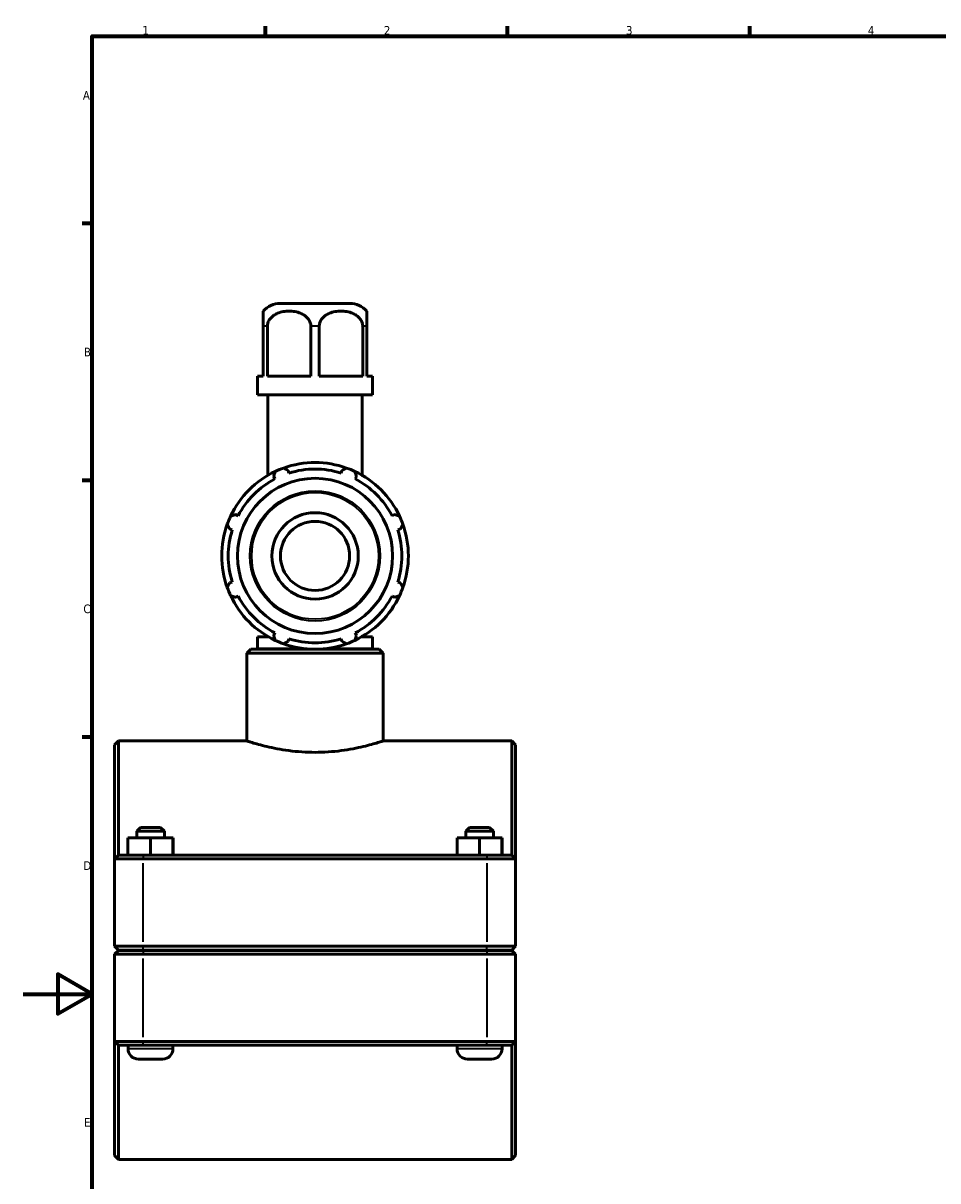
# Model space of a CAD drawing. Header units: millimetres. Extents: x 0 to 904, y -25 to 1297.
# Tile 2 of 6: x 0 to 265, y 243 to 578. Entities that reach past the tile are written whole.
import ezdxf

# ---------------------------------------------------------------- set-up
doc = ezdxf.new("R2010")
doc.units = ezdxf.units.MM
for name, color, linetype, lineweight in [('Border (ISO)', 7, 'Continuous', 70), ('Visible (ISO)', 7, 'Continuous', 50), ('Visible Narrow (ISO)', 7, 'Continuous', 35)]:
    doc.layers.add(name, color=color, linetype=linetype, lineweight=lineweight)
doc.styles.add('Note Text (ISO)', font='tahoma.ttf')

# ---------------------------------------------------------------- blocks, each defined once
blk = doc.blocks.new('Borders Default Border')
at = {"layer": 'Border (ISO)'}
for p, q in [((70.08, 574), (70.08, 576.9)), ((140.17, 574), (140.17, 576.9)), ((210.25, 574), (210.25, 576.9)), ((20, 519.75), (17.1, 519.75)), ((20, 445.5), (17.1, 445.5)), ((20, 371.25), (17.1, 371.25))]:
    blk.add_line(p, q, dxfattribs=at)
at = {"layer": 'Border (ISO)', "flags": 128}
for points in [[(20, 20), (20, 574), (821, 574), (821, 20), (20, 20)], [(0, 297), (20, 297), (10, 302.77), (10, 291.23), (20, 297)]]:
    blk.add_lwpolyline(points, dxfattribs=at)
at = {"layer": 'Border (ISO)', "color": 232, "true_color": 0xca0064, "char_height": 2.5, "attachment_point": 7, "style": 'Note Text (ISO)'}
for s, insert in [('1', (34.48, 574.4)), ('2', (104.37, 574.4)), ('3', (174.43, 574.35)), ('4', (244.42, 574.4)), ('A', (17.29, 555.62)), ('B', (17.59, 481.38)), ('C', (17.43, 407.08)), ('D', (17.43, 332.88)), ('E', (17.64, 258.63))]:
    blk.add_mtext(s, dxfattribs=dict(at, insert=insert))

msp = doc.modelspace()

# ---------------------------------------------------------------- linework, layer by layer
at = {"layer": 'Visible (ISO)'}
for p, q in [((94.5186, 496.6774), (74.3985, 496.6774)), ((69.4585, 490.0774), (69.4585, 475.6774)), ((70.6802, 475.6774), (70.6802, 490.0774)), ((83.2369, 490.0774), (83.2369, 475.6774)), ((85.6802, 475.6774), (85.6802, 490.0774)), ((98.2369, 490.0774), (98.2369, 475.6774)), ((99.4585, 475.6774), (99.4585, 490.0774)), ((67.7985, 475.6774), (69.4585, 475.6774)), ((67.7985, 470.2774), (67.7985, 475.6774)), ((70.6802, 475.6774), (83.2369, 475.6774)), ((85.6802, 475.6774), (98.2369, 475.6774)), ((99.4585, 475.6774), (101.1186, 475.6774)), ((101.1186, 470.2774), (101.1186, 475.6774)), ((101.1186, 470.2774), (67.7985, 470.2774)), ((70.8276, 446.984), (70.8276, 470.2774)), ((98.0895, 446.984), (98.0895, 470.2774)), ((72.49, 446.6687), (72.864, 445.9502)), ((76.9078, 447.6252), (76.6642, 448.3977)), ((92.2528, 448.3977), (92.0093, 447.6252)), ((96.053, 445.9502), (96.4271, 446.6687)), ((62.1857, 435.2719), (61.4672, 435.6459)), ((107.4499, 435.6459), (106.7314, 435.2719)), ((59.7382, 431.4717), (60.5107, 431.2281)), ((108.4064, 431.2281), (109.1789, 431.4717)), ((60.5107, 416.1266), (59.7382, 415.8831)), ((109.1789, 415.8831), (108.4064, 416.1266)), ((61.4672, 411.7088), (62.1857, 412.0829)), ((106.7314, 412.0829), (107.4499, 411.7088)), ((70.9886, 400.2774), (67.7985, 400.2774)), ((67.7985, 396.7774), (67.7985, 400.2774)), ((70.8276, 400.2774), (70.8276, 400.3708)), ((72.864, 401.4045), (72.49, 400.6861)), ((76.6642, 398.957), (76.9078, 399.7295)), ((92.0093, 399.7295), (92.2528, 398.957)), ((96.4271, 400.6861), (96.053, 401.4045)), ((101.1186, 400.2774), (97.9285, 400.2774)), ((98.0895, 400.2774), (98.0895, 400.3708)), ((101.1186, 396.7774), (101.1186, 400.2774)), ((65.8694, 396.6774), (64.7694, 395.5774)), ((64.7694, 370.1774), (64.7694, 395.5774)), ((104.1477, 395.5774), (64.7694, 395.5774)), ((65.8694, 396.6774), (103.0477, 396.6774)), ((82.1369, 396.7774), (67.7985, 396.7774)), ((69.313, 396.6774), (69.313, 396.7774)), ((101.1186, 396.7774), (86.7802, 396.7774)), ((99.604, 396.6774), (99.604, 396.7774)), ((103.0477, 396.6774), (104.1477, 395.5774)), ((104.1477, 370.1774), (104.1477, 395.5774)), ((26.4585, 369.0774), (27.5585, 370.1774)), ((26.4585, 336.0774), (26.4585, 369.0774)), ((27.5585, 370.1774), (27.5585, 337.1774)), ((64.7694, 370.1774), (27.5585, 370.1774)), ((141.3585, 370.1774), (104.1477, 370.1774)), ((141.3585, 337.1774), (141.3585, 370.1774)), ((142.4585, 369.0774), (141.3585, 370.1774)), ((142.4585, 369.0774), (142.4585, 336.0774)), ((33.9585, 345.1774), (32.8585, 344.0774)), ((39.7585, 345.1774), (33.9585, 345.1774)), ((39.7585, 345.1774), (40.8585, 344.0774)), ((129.1585, 345.1774), (128.0585, 344.0774)), ((134.9585, 345.1774), (129.1585, 345.1774)), ((134.9585, 345.1774), (136.0585, 344.0774)), ((30.3385, 337.1774), (30.3385, 342.1774)), ((36.8183, 342.1774), (30.3385, 342.1774)), ((32.8585, 344.0774), (40.8585, 344.0774)), ((32.8585, 344.0774), (32.8585, 342.1774)), ((36.8183, 337.1774), (36.8183, 342.1774)), ((43.3383, 342.1774), (36.8183, 342.1774)), ((40.8585, 344.0774), (40.8585, 342.1774)), ((43.3383, 337.1774), (43.3383, 342.1774)), ((43.3786, 342.1774), (43.3383, 342.1774)), ((43.3786, 337.1774), (43.3786, 342.1774)), ((125.5385, 337.1774), (125.5385, 342.1774)), ((132.0183, 342.1774), (125.5385, 342.1774)), ((128.0585, 344.0774), (136.0585, 344.0774)), ((128.0585, 344.0774), (128.0585, 342.1774)), ((132.0183, 337.1774), (132.0183, 342.1774)), ((138.5383, 342.1774), (132.0183, 342.1774)), ((136.0585, 344.0774), (136.0585, 342.1774)), ((138.5383, 337.1774), (138.5383, 342.1774)), ((138.5786, 342.1774), (138.5383, 342.1774)), ((138.5786, 337.1774), (138.5786, 342.1774)), ((27.5585, 337.1774), (26.4585, 336.0774)), ((34.7085, 336.0774), (26.4585, 336.0774)), ((26.4585, 336.0774), (26.4585, 310.8274)), ((27.5585, 337.1774), (34.7085, 337.1774)), ((134.2085, 337.1774), (34.7085, 337.1774)), ((34.7085, 336.0774), (134.2085, 336.0774)), ((134.2085, 337.1774), (141.3585, 337.1774)), ((142.4585, 336.0774), (134.2085, 336.0774)), ((141.3585, 337.1774), (142.4585, 336.0774)), ((142.4585, 310.8274), (142.4585, 336.0774)), ((27.5585, 309.7274), (26.4585, 310.8274)), ((26.4585, 310.8274), (34.7085, 310.8274)), ((27.5585, 309.6274), (26.4585, 308.5274)), ((34.7085, 308.5274), (26.4585, 308.5274)), ((26.4585, 308.5274), (26.4585, 283.2774)), ((34.7085, 309.7274), (27.5585, 309.7274)), ((27.5585, 309.6274), (34.7085, 309.6274)), ((30.3585, 309.7274), (30.3585, 309.6274)), ((134.2085, 310.8274), (34.7085, 310.8274)), ((34.7085, 309.7274), (134.2085, 309.7274)), ((134.2085, 309.6274), (34.7085, 309.6274)), ((34.7085, 308.5274), (134.2085, 308.5274)), ((43.3585, 309.7274), (43.3585, 309.6274)), ((125.5585, 309.7274), (125.5585, 309.6274)), ((134.2085, 310.8274), (142.4585, 310.8274)), ((141.3585, 309.7274), (134.2085, 309.7274)), ((134.2085, 309.6274), (141.3585, 309.6274)), ((142.4585, 308.5274), (134.2085, 308.5274)), ((138.5585, 309.7274), (138.5585, 309.6274)), ((141.3585, 309.7274), (142.4585, 310.8274)), ((141.3585, 309.6274), (142.4585, 308.5274)), ((142.4585, 283.2774), (142.4585, 308.5274)), ((26.4585, 283.2774), (34.7085, 283.2774)), ((26.4585, 250.2774), (26.4585, 283.2774)), ((27.5585, 282.1774), (26.4585, 283.2774)), ((27.5585, 282.1774), (27.5585, 249.1774)), ((34.7085, 282.1774), (27.5585, 282.1774)), ((30.3585, 282.1774), (30.3585, 281.1774)), ((134.2085, 283.2774), (34.7085, 283.2774)), ((34.7085, 282.1774), (134.2085, 282.1774)), ((43.3585, 282.1774), (43.3585, 281.1774)), ((125.5585, 282.1774), (125.5585, 281.1774)), ((134.2085, 283.2774), (142.4585, 283.2774)), ((141.3585, 282.1774), (134.2085, 282.1774)), ((138.5585, 282.1774), (138.5585, 281.1774)), ((141.3585, 282.1774), (142.4585, 283.2774)), ((141.3585, 249.1774), (141.3585, 282.1774)), ((142.4585, 283.2774), (142.4585, 250.2774)), ((33.3585, 278.1774), (40.3585, 278.1774)), ((128.5585, 278.1774), (135.5585, 278.1774)), ((26.4585, 250.2774), (27.5585, 249.1774)), ((141.3585, 249.1774), (27.5585, 249.1774)), ((142.4585, 250.2774), (141.3585, 249.1774))]:
    msp.add_line(p, q, dxfattribs=at)
for radius in [22.4529, 12.5, 10]:
    msp.add_circle((84.4585, 423.6774), radius, dxfattribs=at)
for centre, radius, start, end in [((74.3985, 490.0774), 6.6, 90, 138.458646), ((94.5186, 490.0774), 6.6, 41.541354, 90), ((84.4585, 423.6774), 27, 109.791984, 115.208016), ((84.4585, 423.6774), 27, 70.208016, 109.791984), ((84.4585, 423.6774), 25.11, 72.5, 107.5), ((84.4585, 423.6774), 27, 64.791984, 70.208016), ((84.4585, 423.6774), 27, 115.208016, 154.791984), ((84.4585, 423.6774), 25.11, 117.5, 152.5), ((84.4585, 423.6774), 27, 25.208016, 64.791984), ((84.4585, 423.6774), 25.11, 27.5, 62.5), ((84.4585, 423.6774), 27, 154.791984, 160.208016), ((84.4585, 423.6774), 27, 19.791984, 25.208016), ((84.4585, 423.6774), 27, 160.208016, 199.791984), ((84.4585, 423.6774), 27, 340.208016, 19.791984), ((84.4585, 423.6774), 25.11, 162.5, 197.5), ((84.4585, 423.6774), 25.11, 342.5, 17.5), ((84.4585, 423.6774), 27, 199.791984, 205.208016), ((84.4585, 423.6774), 27, 205.208016, 244.791984), ((84.4585, 423.6774), 25.11, 207.5, 242.5), ((84.4585, 423.6774), 27, 295.208016, 334.791984), ((84.4585, 423.6774), 25.11, 297.5, 332.5), ((84.4585, 423.6774), 27, 334.791984, 340.208016), ((84.4585, 423.6774), 27, 244.791984, 250.208016), ((84.4585, 423.6774), 25.11, 252.5, 287.5), ((84.4585, 423.6774), 27, 289.791984, 295.208016), ((84.4585, 423.6774), 27, 250.208016, 289.791984), ((33.3585, 281.1774), 3, 180, 270), ((40.3585, 281.1774), 3, 270, 0), ((128.5585, 281.1774), 3, 180, 270), ((135.5585, 281.1774), 3, 270, 0)]:
    msp.add_arc(centre, radius, start, end, dxfattribs=at)
for points, knots in [([(69.4585, 494.4542), (69.4585, 494.4542), (69.4585, 494.4098), (69.4585, 494.2047), (69.4585, 494.0431), (69.4585, 493.6874), (69.4585, 493.4699), (69.4585, 492.9687), (69.4585, 492.5601), (69.4585, 491.8448), (69.4585, 491.4511), (69.4585, 490.7859), (69.4585, 490.4024), (69.4585, 490.0774)], [1.754209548, 1.754209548, 1.754209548, 1.754209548, 1.938589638, 1.938589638, 2.122969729, 2.122969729, 2.254688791, 2.254688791, 2.418906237, 2.418906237, 2.533817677, 2.533817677, 2.631314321, 2.631314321, 2.631314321, 2.631314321]), ([(70.6802, 490.0774), (70.6802, 490.4024), (70.7412, 490.7859), (70.9513, 491.4511), (71.1567, 491.8448), (71.6721, 492.5601), (72.1175, 492.9687), (72.8533, 493.4699), (73.2689, 493.6874), (74.1278, 494.0431), (74.6937, 494.2047), (75.843, 494.4098), (76.4263, 494.4542), (77.4908, 494.4542), (78.0741, 494.4098), (79.2234, 494.2047), (79.7893, 494.0431), (80.6482, 493.6874), (81.0638, 493.4699), (81.7996, 492.9687), (82.245, 492.5601), (82.7604, 491.8448), (82.9657, 491.4511), (83.1758, 490.7859), (83.2369, 490.4024), (83.2369, 490.0774)], [0.87710477, 0.87710477, 0.87710477, 0.87710477, 0.97460142, 0.97460142, 1.08951286, 1.08951286, 1.2537303, 1.2537303, 1.38544937, 1.38544937, 1.56982946, 1.56982946, 1.75420955, 1.75420955, 1.93858964, 1.93858964, 2.12296973, 2.12296973, 2.25468879, 2.25468879, 2.41890624, 2.41890624, 2.53381768, 2.53381768, 2.63131432, 2.63131432, 2.63131432, 2.63131432]), ([(85.6802, 490.0774), (85.6802, 490.4024), (85.7412, 490.7859), (85.9513, 491.4511), (86.1567, 491.8448), (86.6721, 492.5601), (87.1175, 492.9687), (87.8533, 493.4699), (88.2689, 493.6874), (89.1278, 494.0431), (89.6937, 494.2047), (90.843, 494.4098), (91.4263, 494.4542), (92.4908, 494.4542), (93.0741, 494.4098), (94.2234, 494.2047), (94.7893, 494.0431), (95.6482, 493.6874), (96.0638, 493.4699), (96.7996, 492.9687), (97.245, 492.5601), (97.7604, 491.8448), (97.9657, 491.4511), (98.1758, 490.7859), (98.2369, 490.4024), (98.2369, 490.0774)], [0.87710477, 0.87710477, 0.87710477, 0.87710477, 0.97460142, 0.97460142, 1.08951286, 1.08951286, 1.2537303, 1.2537303, 1.38544937, 1.38544937, 1.56982946, 1.56982946, 1.75420955, 1.75420955, 1.93858964, 1.93858964, 2.12296973, 2.12296973, 2.25468879, 2.25468879, 2.41890624, 2.41890624, 2.53381768, 2.53381768, 2.63131432, 2.63131432, 2.63131432, 2.63131432]), ([(99.4585, 490.0774), (99.4585, 490.4024), (99.4585, 490.7859), (99.4585, 491.4511), (99.4585, 491.8448), (99.4585, 492.5601), (99.4585, 492.9687), (99.4585, 493.4699), (99.4585, 493.6874), (99.4585, 494.0431), (99.4585, 494.2047), (99.4585, 494.4098), (99.4585, 494.4542), (99.4585, 494.4542)], [0.877104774, 0.877104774, 0.877104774, 0.877104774, 0.974601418, 0.974601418, 1.089512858, 1.089512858, 1.253730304, 1.253730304, 1.385449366, 1.385449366, 1.569829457, 1.569829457, 1.754209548, 1.754209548, 1.754209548, 1.754209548]), ([(64.7694, 370.1774), (64.7694, 370.1774), (64.8895, 370.1379), (65.3923, 369.9771), (65.7748, 369.8558), (66.7823, 369.5506), (67.4082, 369.3667), (68.8507, 368.9708), (69.6674, 368.7591), (71.4054, 368.3481), (72.3875, 368.1341), (74.5285, 367.7298), (75.6874, 367.5399), (78.1099, 367.2226), (79.3755, 367.0952), (81.9267, 366.9258), (83.2123, 366.8839), (85.7048, 366.8839), (86.9904, 366.9258), (89.5416, 367.0952), (90.8072, 367.2226), (93.2297, 367.5399), (94.3886, 367.7298), (96.5296, 368.1341), (97.5117, 368.3481), (99.2497, 368.7591), (100.0664, 368.9708), (101.5089, 369.3667), (102.1348, 369.5506), (103.1423, 369.8558), (103.5248, 369.9771), (104.0276, 370.1379), (104.1477, 370.1774), (104.1477, 370.1774)], [2.99033886, 2.99033886, 2.99033886, 2.99033886, 3.36405286, 3.36405286, 3.73776685, 3.73776685, 4.11148085, 4.11148085, 4.48519485, 4.48519485, 4.85906557, 4.85906557, 5.23293629, 5.23293629, 5.60680701, 5.60680701, 5.98067773, 5.98067773, 6.35454845, 6.35454845, 6.72841917, 6.72841917, 7.10228989, 7.10228989, 7.47616061, 7.47616061, 7.8498746, 7.8498746, 8.2235886, 8.2235886, 8.5973026, 8.5973026, 8.97101659, 8.97101659, 8.97101659, 8.97101659])]:
    msp.add_open_spline(points, degree=3, knots=knots, dxfattribs=at)
for points, weights in [([(75.3162, 449.0824), (76.004, 448.7331), (76.6642, 448.3977)], [1, 1.00202122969, 1.00322691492]), ([(92.2528, 448.3977), (92.9131, 448.7331), (93.6009, 449.0824)], [1.00322691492, 1.00202122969, 1]), ([(72.49, 446.6687), (72.7198, 447.3727), (72.9591, 448.1061)], [1.00322691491, 1.00202122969, 1]), ([(95.958, 448.1061), (96.1973, 447.3727), (96.4271, 446.6687)], [1, 1.00202122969, 1.00322691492]), ([(60.0298, 435.1768), (60.7632, 435.4161), (61.4672, 435.6459)], [1, 1.00202122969, 1.00322691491]), ([(107.4499, 435.6459), (108.1539, 435.4161), (108.8873, 435.1768)], [1.00322691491, 1.00202122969, 1]), ([(59.7382, 431.4717), (59.4028, 432.1319), (59.0535, 432.8197)], [1.00322691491, 1.00202122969, 1]), ([(109.8636, 432.8197), (109.5143, 432.1319), (109.1789, 431.4717)], [1, 1.00202122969, 1.00322691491]), ([(59.0535, 414.535), (59.4028, 415.2228), (59.7382, 415.8831)], [1, 1.00202122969, 1.00322691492]), ([(109.1789, 415.8831), (109.5143, 415.2228), (109.8636, 414.535)], [1.00322691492, 1.00202122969, 1]), ([(61.4672, 411.7088), (60.7632, 411.9386), (60.0298, 412.1779)], [1.00322691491, 1.00202122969, 1]), ([(108.8873, 412.1779), (108.1539, 411.9386), (107.4499, 411.7088)], [1, 1.00202122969, 1.00322691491]), ([(72.9591, 399.2486), (72.7198, 399.982), (72.49, 400.6861)], [1, 1.00202122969, 1.00322691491]), ([(76.6642, 398.957), (76.004, 398.6217), (75.3162, 398.2723)], [1.00322691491, 1.00202122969, 1]), ([(93.6009, 398.2723), (92.9131, 398.6217), (92.2528, 398.957)], [1, 1.00202122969, 1.00322691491]), ([(96.4271, 400.6861), (96.1973, 399.982), (95.958, 399.2486)], [1.00322691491, 1.00202122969, 1])]:
    msp.add_rational_spline(points, weights, degree=2, dxfattribs=at)
at = {"layer": 'Visible Narrow (ISO)'}
for p, q in [((70.6118, 490.0774), (69.5122, 490.0774)), ((85.5582, 490.0774), (83.3589, 490.0774)), ((99.4049, 490.0774), (98.3053, 490.0774)), ((34.7085, 337.1224), (34.7085, 336.1324)), ((34.7085, 312.0899), (34.7085, 334.8149)), ((134.2085, 337.1224), (134.2085, 336.1324)), ((134.2085, 334.8149), (134.2085, 312.0899)), ((34.7085, 309.7824), (34.7085, 310.7724)), ((34.7085, 309.5724), (34.7085, 308.5824)), ((134.2085, 309.7824), (134.2085, 310.7724)), ((134.2085, 309.5724), (134.2085, 308.5824)), ((34.7085, 284.5399), (34.7085, 307.2649)), ((134.2085, 307.2649), (134.2085, 284.5399)), ((34.7085, 282.2324), (34.7085, 283.2224)), ((134.2085, 282.2324), (134.2085, 283.2224)), ((43.2785, 281.1774), (30.4386, 281.1774)), ((138.4785, 281.1774), (125.6386, 281.1774))]:
    msp.add_line(p, q, dxfattribs=at)
for radius in [18.8229, 18.3305]:
    msp.add_circle((84.4585, 423.6774), radius, dxfattribs=at)

# ---------------------------------------------------------------- block references
msp.add_blockref('Borders Default Border', (0, 0))

doc.saveas('drawing.dxf')
